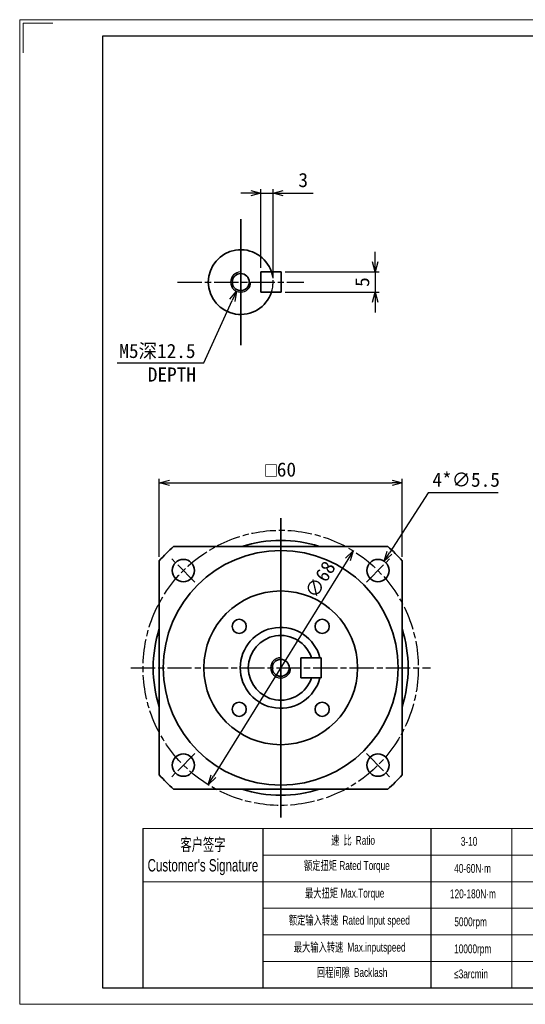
# Model space of a CAD drawing. Header units: millimetres. Extents: x 128 to 472, y 87 to 330.
# Tile 1 of 2: x 128 to 253, y 87 to 330. Entities that reach past the tile are written whole.
import ezdxf

# ---------------------------------------------------------------- set-up
doc = ezdxf.new("R2010")
doc.units = ezdxf.units.MM
doc.linetypes.add('AM_ISO02W050x2', pattern=[3.75, 3, -0.75])
doc.linetypes.add('AM_ISO08W050x2', pattern=[9, 6, -0.75, 1.5, -0.75])
doc.layers.add('7标注层', color=4, linetype='Continuous')
for name, color, linetype, lineweight in [('AM_1', 131, 'Continuous', 35), ('AM_3', 6, 'AM_ISO02W050x2', 25), ('AM_4', 3, 'Continuous', 25), ('AM_5', 3, 'Continuous', 25), ('AM_7', 4, 'AM_ISO08W050x2', 25), ('SLD-0', 7, 'Continuous', 18), ('图框_外框线', 7, 'Continuous', 18)]:
    doc.layers.add(name, color=color, linetype=linetype, lineweight=lineweight)
doc.styles.add('标准', font='arial.ttf', dxfattribs={"width": 0.667})
doc.dimstyles.new('AM_JIS$0', dxfattribs={"dimtxt": 3.5, "dimasz": 2.5, "dimexe": 1, "dimexo": 1, "dimgap": 1.5, "dimtad": 3, "dimdec": 3, "dimdsep": 46, "dimtxsty": 'Standard', "dimblk": 'OPEN30', "dimcen": 0, "dimclrd": 256, "dimclre": 256, "dimclrt": 2, "dimadec": 3, "dimazin": 2, "dimtp": 0.1, "dimtm": 0.1, "dimtfac": 0.71, "dimtdec": 3, "dimtmove": 0, "dimatfit": 3, "dimldrblk": 'OPEN30', "dimfxl": 1, "dimlwd": -1, "dimlwe": -1, "dimarcsym": 1})
doc.dimstyles.new('AM_JIS$3', dxfattribs={"dimtxt": 3.5, "dimasz": 2.5, "dimexe": 1, "dimexo": 1, "dimgap": 1.5, "dimtad": 3, "dimtoh": 1, "dimdec": 3, "dimdsep": 46, "dimtxsty": 'Standard', "dimblk": 'OPEN30', "dimcen": 0, "dimclrd": 256, "dimclre": 256, "dimclrt": 2, "dimadec": 3, "dimazin": 2, "dimtp": 0.1, "dimtm": 0.1, "dimtfac": 0.71, "dimtdec": 3, "dimtofl": 0, "dimtmove": 0, "dimatfit": 0, "dimldrblk": 'OPEN30', "dimfxl": 1, "dimlwd": -1, "dimlwe": -1, "dimarcsym": 1})

# ---------------------------------------------------------------- blocks, each defined once
blk = doc.blocks.new('_Open30')
at = {"color": 0, "linetype": 'ByBlock', "lineweight": -2}
for p, q in [((-1, 0.268), (0, 0)), ((0, 0), (-1, -0.268)), ((0, 0), (-1, 0))]:
    blk.add_line(p, q, dxfattribs=at)
blk = doc.blocks.new('*D113')
at = {"layer": 'AM_5', "linetype": 'ByBlock'}
for p, q in [((162.46, 197.74), (162.46, 217.01)), ((222.46, 197.74), (222.46, 217.01)), ((164.96, 216.01), (219.96, 216.01))]:
    blk.add_line(p, q, dxfattribs=at)
at = {"layer": 'Defpoints', "color": 0}
for p in [(222.46, 216.01), (162.46, 196.74), (222.46, 196.74)]:
    blk.add_point(p, dxfattribs=at)
at = {"layer": 'AM_5', "xscale": 2.5, "yscale": 2.5, "zscale": 2.5, "rotation": 180}
blk.add_blockref('_Open30', (162.46, 216.01), dxfattribs=at)
at = {"layer": 'AM_5', "xscale": 2.5, "yscale": 2.5, "zscale": 2.5}
blk.add_blockref('_Open30', (222.46, 216.01), dxfattribs=at)
at = {"layer": 'AM_5', "color": 2, "insert": (192.46, 219.26), "char_height": 3.5, "attachment_point": 5}
blk.add_mtext('{\\Famgdt|c134;o}60', dxfattribs=at)
blk = doc.blocks.new('*D114')
at = {"layer": 'AM_5', "linetype": 'ByBlock'}
for p, q in [((228.89, 213.56), (219.34, 198.74)), ((246.17, 213.56), (228.89, 213.56))]:
    blk.add_line(p, q, dxfattribs=at)
at = {"layer": 'Defpoints', "color": 0}
for p in [(217.99, 196.64), (215.01, 192.01)]:
    blk.add_point(p, dxfattribs=at)
at = {"layer": 'AM_5', "xscale": 2.5, "yscale": 2.5, "zscale": 2.5, "rotation": 237.210598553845}
blk.add_blockref('_Open30', (217.99, 196.64), dxfattribs=at)
at = {"layer": 'AM_5', "color": 2, "insert": (238.28, 216.75), "char_height": 3.5, "attachment_point": 5}
blk.add_mtext('4*∅5.5', dxfattribs=at)
blk = doc.blocks.new('*D115')
at = {"layer": 'AM_5', "linetype": 'ByBlock'}
blk.add_line((209.07, 197.05), (175.85, 143.52), dxfattribs=at)
at = {"layer": 'Defpoints', "color": 0}
for p in [(210.39, 199.17), (174.53, 141.39)]:
    blk.add_point(p, dxfattribs=at)
at = {"layer": 'AM_5', "xscale": 2.5, "yscale": 2.5, "zscale": 2.5}
for p, rotation in [((210.39, 199.17), 58.17747372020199), ((174.53, 141.39), 238.177473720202)]:
    blk.add_blockref('_Open30', p, dxfattribs=dict(at, rotation=rotation))
at = {"layer": 'AM_5', "color": 2, "insert": (202.21, 192.09), "char_height": 3.5, "attachment_point": 5, "rotation": 58.1775}
blk.add_mtext('∅68', dxfattribs=at)
blk = doc.blocks.new('*D116')
at = {"layer": 'AM_5', "linetype": 'ByBlock'}
for p, q in [((185.08, 287.59), (182.58, 287.59)), ((187.58, 269.11), (187.58, 288.59)), ((187.58, 287.59), (190.58, 287.59)), ((190.58, 266.61), (190.58, 288.59)), ((193.08, 287.59), (200.47, 287.59))]:
    blk.add_line(p, q, dxfattribs=at)
at = {"layer": 'Defpoints', "color": 0}
for p in [(190.58, 287.59), (187.58, 268.11), (190.58, 265.61)]:
    blk.add_point(p, dxfattribs=at)
at = {"layer": 'AM_5', "xscale": 2.5, "yscale": 2.5, "zscale": 2.5}
blk.add_blockref('_Open30', (187.58, 287.59), dxfattribs=at)
at = {"layer": 'AM_5', "xscale": 2.5, "yscale": 2.5, "zscale": 2.5, "rotation": 180}
blk.add_blockref('_Open30', (190.58, 287.59), dxfattribs=at)
at = {"layer": 'AM_5', "color": 2, "insert": (198.02, 290.8), "char_height": 3.5, "attachment_point": 5}
blk.add_mtext('3', dxfattribs=at)
blk = doc.blocks.new('*D117')
at = {"layer": 'AM_5', "linetype": 'ByBlock'}
for p, q in [((215.81, 270.61), (215.81, 273.11)), ((193.58, 268.11), (216.81, 268.11)), ((215.81, 268.11), (215.81, 263.11)), ((193.58, 263.11), (216.81, 263.11)), ((215.81, 260.61), (215.81, 258.11))]:
    blk.add_line(p, q, dxfattribs=at)
at = {"layer": 'Defpoints', "color": 0}
for p in [(192.58, 268.11), (192.58, 263.11), (215.81, 263.11)]:
    blk.add_point(p, dxfattribs=at)
at = {"layer": 'AM_5', "xscale": 2.5, "yscale": 2.5, "zscale": 2.5}
for p, rotation in [((215.81, 268.11), 270), ((215.81, 263.11), 90)]:
    blk.add_blockref('_Open30', p, dxfattribs=dict(at, rotation=rotation))
at = {"layer": 'AM_5', "color": 2, "insert": (212.62, 265.61), "char_height": 3.5, "attachment_point": 5, "rotation": 90}
blk.add_mtext('5', dxfattribs=at)
blk = doc.blocks.new('*D118')
at = {"layer": 'AM_5', "linetype": 'ByBlock'}
for p, q in [((173.46, 245.68), (180.5, 261.06)), ((152.04, 245.68), (173.46, 245.68))]:
    blk.add_line(p, q, dxfattribs=at)
at = {"layer": 'Defpoints', "color": 0}
for p in [(183.62, 267.88), (181.54, 263.34)]:
    blk.add_point(p, dxfattribs=at)
at = {"layer": 'AM_5', "xscale": 2.5, "yscale": 2.5, "zscale": 2.5, "rotation": 65.42503652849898}
blk.add_blockref('_Open30', (181.54, 263.34), dxfattribs=at)
at = {"layer": 'AM_5', "color": 2, "insert": (162, 245.68), "char_height": 3.5, "attachment_point": 5}
blk.add_mtext('M5深12.5\\P   DEPTH', dxfattribs=at)

msp = doc.modelspace()

# ---------------------------------------------------------------- linework, layer by layer
for p, q in [((188.0298, 130.5568), (188.0298, 91.2275)), ((229.543, 130.5568), (229.543, 91.2275))]:
    msp.add_line(p, q)
at = {"layer": '7标注层', "color": 0}
msp.add_line((158.3619, 130.5568), (158.3619, 91.2342), dxfattribs=at)
at = {"layer": 'AM_1'}
for p, q in [((182.5753, 250.0345), (182.5753, 281.1851)), ((187.5753, 268.1098), (187.5753, 263.1098)), ((187.5753, 268.1098), (192.5753, 268.1098)), ((192.5753, 268.1098), (192.5753, 263.1098)), ((192.5753, 263.1098), (187.5753, 263.1098)), ((192.4577, 133.2843), (192.4577, 207.2843)), ((166.0002, 200.2843), (189.7913, 200.2843)), ((189.7913, 200.2843), (192.4577, 200.2843)), ((192.4577, 200.2843), (195.124, 200.2843)), ((195.124, 200.2843), (218.9152, 200.2843)), ((162.4577, 172.9506), (162.4577, 196.7418)), ((222.4577, 196.7418), (222.4577, 143.8267)), ((162.4577, 170.2843), (162.4577, 172.9506)), ((197.4577, 172.7843), (197.4577, 167.7843)), ((197.4577, 172.7843), (202.4577, 172.7843)), ((202.4577, 172.7843), (202.4577, 167.7843)), ((162.4577, 167.6179), (162.4577, 170.2843)), ((222.4577, 170.2843), (222.4577, 167.6179)), ((162.4577, 143.8267), (162.4577, 167.6179)), ((202.4577, 167.7843), (197.4577, 167.7843)), ((189.7913, 140.2843), (166.0002, 140.2843)), ((192.4577, 140.2843), (189.7913, 140.2843)), ((195.124, 140.2843), (192.4577, 140.2843)), ((218.9152, 140.2843), (195.124, 140.2843))]:
    msp.add_line(p, q, dxfattribs=at)
for centre, radius in [((182.5753, 265.6098), 2.1), ((192.4577, 170.2843), 29), ((168.416, 194.3259), 2.75), ((216.4993, 194.3259), 2.75), ((192.4577, 170.2843), 19), ((182.2046, 180.5373), 1.75), ((202.7107, 180.5373), 1.75), ((192.4577, 170.2843), 2.1), ((182.2046, 160.0312), 1.75), ((202.7107, 160.0312), 1.75), ((168.416, 146.2426), 2.75), ((216.4993, 146.2426), 2.75)]:
    msp.add_circle(centre, radius, dxfattribs=at)
for centre, radius, start, end in [((182.5753, 265.6098), 8, 18.209956, 341.790044), ((192.4577, 170.2843), 40, 131.409622, 138.590378), ((192.4577, 170.2843), 31.5, 72.338978, 107.75279), ((192.4577, 170.2843), 40, 41.409622, 48.590378), ((192.4577, 170.2843), 10, 14.477512, 180), ((192.4577, 170.2843), 31.5, 162.24721, 197.75279), ((192.4577, 170.2843), 8, 18.209956, 341.790044), ((192.4577, 170.2843), 31.5, 0, 17.75279), ((192.4577, 170.2843), 10, 180, 345.522488), ((192.4577, 170.2843), 31.5, 342.24721, 0), ((192.4577, 170.2843), 40, 221.409622, 228.590378), ((192.4577, 170.2843), 40, 311.409622, 318.590378), ((192.4577, 170.2843), 31.5, 252.24721, 287.75279)]:
    msp.add_arc(centre, radius, start, end, dxfattribs=at)
at = {"layer": 'AM_3'}
msp.add_arc((182.5753, 265.6098), 8, 341.790044, 18.209956, dxfattribs=at)
at = {"layer": 'AM_4'}
for centre in [(182.5753, 265.6098), (192.4577, 170.2843)]:
    msp.add_arc(centre, 2.5, 90, 0, dxfattribs=at)
at = {"layer": 'AM_7'}
for p, q in [((167, 265.6098), (198.1506, 265.6098)), ((171.2768, 191.4651), (165.5553, 197.1866)), ((213.6386, 191.4651), (219.3601, 197.1866)), ((155.4577, 170.2843), (229.4577, 170.2843)), ((171.2768, 149.1034), (165.5553, 143.3819)), ((213.6386, 149.1034), (219.3601, 143.3819))]:
    msp.add_line(p, q, dxfattribs=at)
msp.add_circle((192.4577, 170.2843), 34, dxfattribs=at)
at = {"layer": 'SLD-0'}
msp.add_line((249.5448, 130.5568), (249.5448, 91.2387), dxfattribs=at)
at = {"layer": '图框_外框线'}
for p, q in [((158.3619, 130.5568), (467.9443, 130.5568)), ((188.0298, 123.9958), (362.0214, 123.9958)), ((158.3619, 117.4348), (467.9443, 117.4348)), ((188.0298, 110.8738), (467.9443, 110.8738)), ((188.0298, 104.3128), (467.9443, 104.3128)), ((188.0298, 97.7518), (467.9443, 97.7518))]:
    msp.add_line(p, q, dxfattribs=at)
at = {"layer": '图框_外框线', "color": 3}
msp.add_lwpolyline([(127.9684, 87.1381), (472.0403, 87.1381), (472.0403, 330.4461), (127.9684, 330.4461)], close=True, dxfattribs=at)
msp.add_lwpolyline([(128.7876, 322.2539), (128.7876, 329.6269), (136.1606, 329.6269)], dxfattribs=at)
at = {"layer": '图框_外框线', "color": 3, "lineweight": 25}
msp.add_lwpolyline([(148.4489, 91.2342), (467.9443, 91.2342), (467.9443, 326.35), (148.4489, 326.35)], close=True, dxfattribs=at)

# ---------------------------------------------------------------- texts
at = {"layer": 'SLD-0', "color": 1, "attachment_point": 2, "style": '标准'}
for s, insert, char_height, width in [('{\\fSimSun|b0|i0|c134|p2;速 比 }Ratio', (210.3419, 128.7528), 2.187, 17.869782), ("{\\fSimSun|b0|i0|c134|p2;客户签字}\\PCustomer's Signature", (173.247, 128.1292), 3.0618, 38.089108), ('3-10', (239.0037, 128.5005), 2.187, 9.298667), ('{\\fSimSun|b0|i0|c134|p2;额定扭矩} Rated Torque', (208.8047, 122.5312), 2.187, 24.55744), ('40-60N·m', (239.8711, 121.814), 2.187, 9.298667), ('{\\fSimSun|b0|i0|c134|p2;最大扭矩} Max.Torque', (208.2666, 115.6952), 2.187, 28.247132), ('120-180N·m', (239.9487, 115.532), 2.187, 11.690889), ('{\\fSimSun|b0|i0|c134|p2;额定输入转速 }Rated Input speed', (209.4196, 109.0128), 2.187, 40.238773), ('5000rpm', (239.3819, 108.615), 2.187, 9.298667), ('{\\fSimSun|b0|i0|c134|p2;最大输入转速 }Max.inputspeed ', (209.4964, 102.3304), 2.187, 37.010265), ('10000rpm', (239.9039, 101.9371), 2.187, 16.783995), ('{\\fSimSun|b0|i0|c134|p2;回程间隙 }Backlash', (210.1113, 96.1088), 2.187, 17.869782), ('≤3arcmin ', (239.5039, 95.7465), 2.187, 9.298667)]:
    msp.add_mtext(s, dxfattribs=dict(at, insert=insert, char_height=char_height, width=width))

# ---------------------------------------------------------------- dimensions: what is measured, and where the dimension line sits
at = {"layer": 'AM_5'}
dim = msp.add_linear_dim(base=(190.5753, 287.5922), p1=(187.5753, 268.1098), p2=(190.5753, 265.6098), dimstyle='AM_JIS$0', dxfattribs=at)
dim.commit()
dim.dimension.update_dxf_attribs({"geometry": '*D116', "text_midpoint": (198.0237, 290.8031)})
dim = msp.add_linear_dim(base=(215.8098, 263.1098), p1=(192.5753, 268.1098), p2=(192.5753, 263.1098), angle=90, dimstyle='AM_JIS$0', dxfattribs=at)
dim.commit()
dim.dimension.update_dxf_attribs({"geometry": '*D117', "text_midpoint": (212.6184, 265.6098)})
for p1, p2, text, override, picture, middle in [((183.615, 267.8833), (181.5356, 263.3362), '<>深12.5\\X   DEPTH', {"dimpost": 'M<>'}, '*D118', (161.9979, 245.6776)), ((215.01, 192.0141), (217.9886, 196.6377), '4*<>', {"dimpost": ''}, '*D114', (238.279, 213.5593))]:
    dim = msp.add_diameter_dim_2p(p1=p1, p2=p2, text=text, dimstyle='AM_JIS$3', override=override, dxfattribs=at)
    dim.commit()
    dim.dimension.update_dxf_attribs({"geometry": picture, "text_midpoint": middle, "dimtype": 163})
dim = msp.add_linear_dim(base=(222.4577, 216.0053), p1=(162.4577, 196.7418), p2=(222.4577, 196.7418), dimstyle='AM_JIS$0', override={"dimpost": '{\\Famgdt|c134;o}<>'}, dxfattribs=at)
dim.commit()
dim.dimension.update_dxf_attribs({"geometry": '*D113', "text_midpoint": (192.4577, 219.2553)})
dim = msp.add_diameter_dim_2p(p1=(174.5298, 141.395), p2=(210.3855, 199.1736), dimstyle='AM_JIS$3', dxfattribs=at)
dim.commit()
dim.dimension.update_dxf_attribs({"geometry": '*D115', "text_midpoint": (204.9419, 190.4016), "dimtype": 163})

doc.saveas('drawing.dxf')
